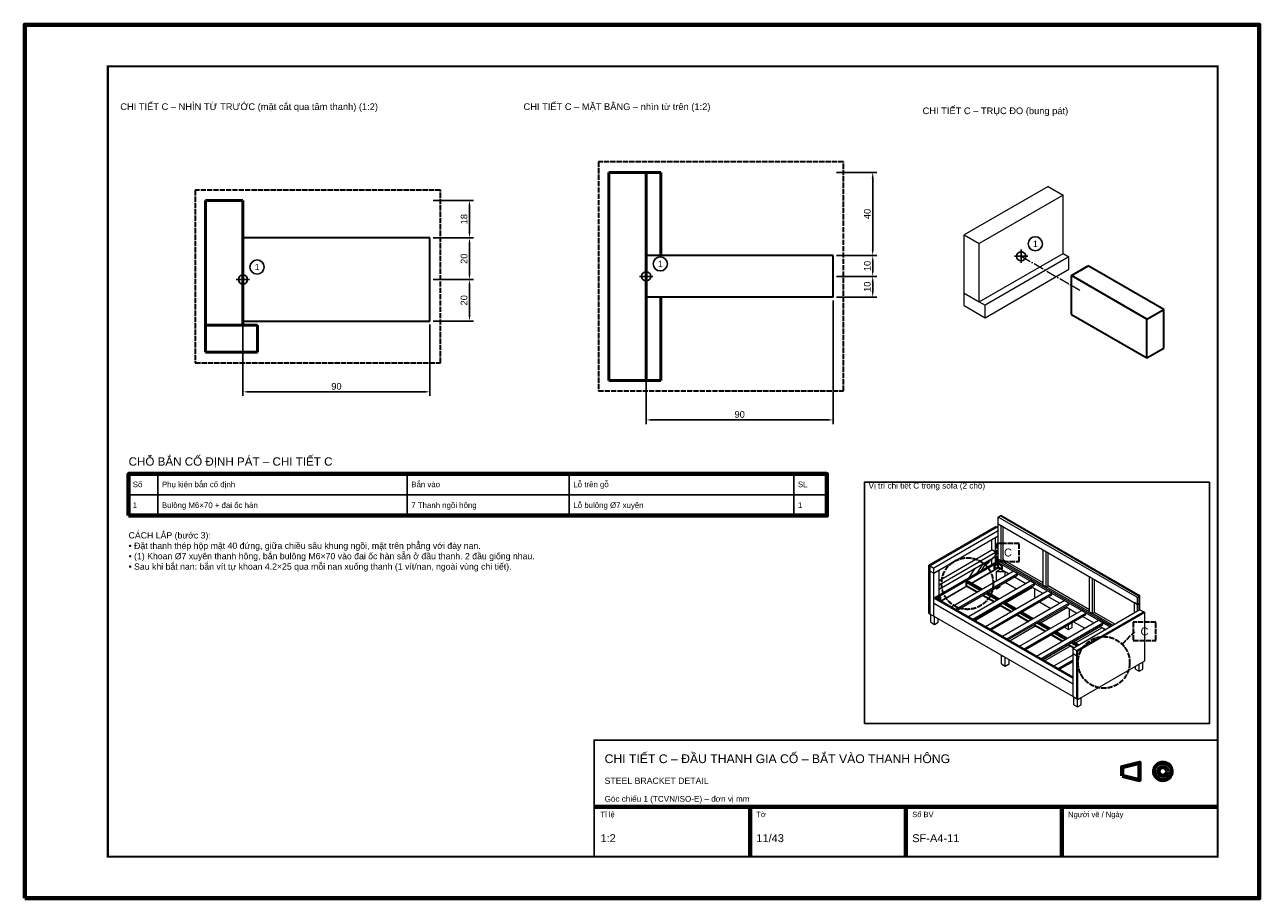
# Model space of a CAD drawing. Header units: millimetres. Extents: x 0 to 2970, y 0 to 2100.
import ezdxf
from ezdxf.enums import TextEntityAlignment as Align

# ---------------------------------------------------------------- set-up
doc = ezdxf.new("R2010")
doc.units = ezdxf.units.MM
doc.header["$LTSCALE"] = 10
doc.linetypes.add('DASHDOT', pattern=[3.556, 2.54, -0.508, 0, -0.508])
doc.linetypes.add('DASHED', pattern=[1.524, 1.27, -0.254])
for name, color, linetype, lineweight in [('0-KHUNG-BANVE', 7, 'CONTINUOUS', 70), ('1-NET-THAY', 7, 'CONTINUOUS', 50), ('10-PHU-KIEN', 1, 'CONTINUOUS', 25), ('11-SAT', 1, 'Continuous', 35), ('13-KHOANH-VUNG', 1, 'DASHED', 35), ('3-KICH-THUOC', 1, 'CONTINUOUS', 18), ('4-DUONG-BUNG', 4, 'DASHDOT', 18), ('6-CHU', 7, 'CONTINUOUS', 25), ('7-BANG-KE', 7, 'CONTINUOUS', 25), ('8-CUM-DA-LAP', 8, 'CONTINUOUS', 18)]:
    doc.layers.add(name, color=color, linetype=linetype, lineweight=lineweight)
doc.styles.add('VN', font='arial.ttf')
doc.dimstyles.new('A4', dxfattribs={"dimscale": 10, "dimtxt": 1.6, "dimasz": 1.4, "dimexe": 1, "dimexo": 0.8, "dimgap": 0.5, "dimtad": 1, "dimdec": 1, "dimtxsty": 'VN', "dimcen": 2.5, "dimclrd": 1, "dimclre": 1, "dimclrt": 7, "dimazin": 3, "dimtfac": 1, "dimtmove": 0, "dimatfit": 3})

msp = doc.modelspace()

# ---------------------------------------------------------------- linework, layer by layer
at = {"layer": '0-KHUNG-BANVE'}
for p, q in [((1370, 220), (2870, 220)), ((1745, 100), (1745, 220)), ((2120, 100), (2120, 220)), ((2495, 100), (2495, 220))]:
    msp.add_line(p, q, dxfattribs=at)
for points in [[(0, 0), (2970, 0), (2970, 2100), (0, 2100)], [(250, 920), (1930, 920), (1930, 1020), (250, 1020)], [(2640, 294.5), (2682, 284), (2682, 326), (2640, 315.5)]]:
    msp.add_lwpolyline(points, close=True, dxfattribs=at)
for points, const_width in [([(200, 100), (2870, 100), (2870, 2000), (200, 2000)], 5), ([(1370, 100), (2870, 100), (2870, 380), (1370, 380)], 4)]:
    msp.add_lwpolyline(points, close=True, dxfattribs=dict(at, const_width=const_width))
for radius in [21, 10.5]:
    msp.add_circle((2738, 305), radius, dxfattribs=at)
at = {"layer": '1-NET-THAY'}
for p, q in [((1405, 1745), (1405, 1245)), ((1405, 1745), (1495, 1745)), ((1495, 1745), (1495, 1245)), ((1495, 1745), (1530, 1745)), ((1530, 1745), (1530, 1545)), ((435, 1677.5), (525, 1677.5)), ((435, 1377.5), (435, 1677.5)), ((525, 1377.5), (525, 1677.5)), ((1530, 1445), (1530, 1245)), ((435, 1377.5), (560, 1377.5)), ((435, 1312.5), (435, 1377.5)), ((560, 1312.5), (560, 1377.5)), ((435, 1312.5), (560, 1312.5)), ((1405, 1245), (1495, 1245)), ((1495, 1245), (1530, 1245))]:
    msp.add_line(p, q, dxfattribs=at)
at = {"layer": '10-PHU-KIEN'}
for p, q in [((2397.14, 1527.43), (2397.14, 1559.43)), ((2381.14, 1543.43), (2413.14, 1543.43)), ((509, 1487.5), (541, 1487.5)), ((525, 1471.5), (525, 1503.5)), ((1479, 1495), (1511, 1495)), ((1495, 1479), (1495, 1511))]:
    msp.add_line(p, q, dxfattribs=at)
for centre, radius in [((2431.14, 1573.43), 17), ((2397.14, 1543.43), 11), ((559, 1517.5), 17), ((1529, 1525), 17), ((525, 1487.5), 11), ((1495, 1495), 11)]:
    msp.add_circle(centre, radius, dxfattribs=at)
at = {"layer": '11-SAT'}
for p, q in [((975, 1587.5), (525, 1587.5)), ((975, 1387.5), (975, 1587.5)), ((1945, 1545), (1495, 1545)), ((1945, 1445), (1945, 1545)), ((2518.15, 1496.85), (2558.49, 1520.14)), ((2740, 1415.34), (2558.49, 1520.14)), ((2518.15, 1403.7), (2518.15, 1496.85)), ((2699.66, 1392.05), (2518.15, 1496.85)), ((1945, 1445), (1495, 1445)), ((2518.15, 1403.7), (2699.66, 1298.9)), ((2699.66, 1392.05), (2740, 1415.34)), ((2740, 1322.19), (2740, 1415.34)), ((525, 1387.5), (975, 1387.5)), ((2699.66, 1298.9), (2699.66, 1392.05)), ((2699.66, 1298.9), (2740, 1322.19)), ((2333.12, 800.09), (2341.54, 804.95)), ((2333.66, 799.78), (2342.08, 804.64)), ((2341.54, 804.95), (2342.08, 805.26)), ((2342.08, 804.64), (2341.54, 804.95)), ((2341.54, 804.95), (2350.49, 799.78)), ((2351.03, 800.09), (2342.08, 805.26)), ((2342.08, 796.37), (2342.08, 804.64)), ((2333.12, 791.82), (2333.12, 800.09)), ((2333.12, 800.09), (2333.66, 799.78)), ((2333.12, 791.82), (2333.66, 791.51)), ((2333.66, 791.51), (2333.66, 799.78)), ((2333.66, 791.51), (2342.08, 796.37)), ((2342.08, 796.37), (2350.49, 791.51)), ((2350.49, 799.78), (2351.03, 800.09)), ((2350.49, 791.51), (2350.49, 799.78)), ((2350.49, 791.51), (2351.03, 791.82)), ((2351.03, 791.82), (2351.03, 800.09)), ((2265.98, 759.67), (2269.56, 761.74)), ((2265.98, 751.4), (2265.98, 759.67)), ((2298.43, 740.94), (2265.98, 759.67)), ((2265.98, 751.4), (2291.27, 736.8)), ((2302.02, 743), (2269.56, 761.74)), ((2195.26, 720.49), (2202.42, 724.63)), ((2195.8, 720.18), (2202.96, 724.32)), ((2202.96, 724.32), (2202.42, 724.63)), ((2202.96, 716.05), (2202.96, 724.32)), ((2305.24, 728.74), (2332.32, 713.1)), ((2339.48, 717.24), (2312.4, 732.87)), ((2343.06, 719.31), (2315.98, 734.94)), ((2346.28, 705.04), (2373.36, 689.41)), ((2380.53, 693.54), (2353.45, 709.18)), ((2384.11, 695.61), (2357.03, 711.24)), ((2421.57, 669.84), (2394.49, 685.48)), ((2425.15, 671.91), (2398.07, 687.54)), ((2387.33, 681.34), (2414.41, 665.71)), ((2428.38, 657.64), (2455.46, 642.01)), ((2462.62, 646.14), (2435.54, 661.78)), ((2466.2, 648.21), (2439.12, 663.85)), ((2469.42, 633.95), (2496.5, 618.31)), ((2503.66, 622.45), (2476.58, 638.08)), ((2507.24, 624.51), (2480.16, 640.15)), ((2510.47, 610.25), (2524.52, 602.13)), ((2531.68, 606.27), (2517.63, 614.38)), ((2535.26, 608.34), (2521.21, 616.45))]:
    msp.add_line(p, q, dxfattribs=at)
at = {"layer": '13-KHOANH-VUNG'}
for p, q in [((2312.41, 801.21), (2342.41, 831.21)), ((2640.78, 611.63), (2670.78, 641.63))]:
    msp.add_line(p, q, dxfattribs=at)
for points in [[(1380, 1220), (1970, 1220), (1970, 1770), (1380, 1770)], [(410, 1287.5), (1000, 1287.5), (1000, 1702.5), (410, 1702.5)], [(2338.41, 809.21), (2392.41, 809.21), (2392.41, 853.21), (2338.41, 853.21)], [(2666.78, 619.63), (2720.78, 619.63), (2720.78, 663.63), (2666.78, 663.63)]]:
    msp.add_lwpolyline(points, close=True, dxfattribs=at)
for centre in [(2267.77, 756.57), (2596.14, 566.99)]:
    msp.add_circle(centre, 62, dxfattribs=at)
at = {"layer": '4-DUONG-BUNG'}
msp.add_line((2397.14, 1543.43), (2538.32, 1461.92), dxfattribs=at)
at = {"layer": '7-BANG-KE'}
for points in [[(250, 970), (320, 970), (320, 1020), (250, 1020)], [(320, 970), (920, 970), (920, 1020), (320, 1020)], [(920, 970), (1310, 970), (1310, 1020), (920, 1020)], [(1310, 970), (1850, 970), (1850, 1020), (1310, 1020)], [(1850, 970), (1930, 970), (1930, 1020), (1850, 1020)], [(2020, 420), (2850, 420), (2850, 1000), (2020, 1000)], [(250, 920), (320, 920), (320, 970), (250, 970)], [(320, 920), (920, 920), (920, 970), (320, 970)], [(920, 920), (1310, 920), (1310, 970), (920, 970)], [(1310, 920), (1850, 920), (1850, 970), (1310, 970)], [(1850, 920), (1930, 920), (1930, 970), (1850, 970)]]:
    msp.add_lwpolyline(points, close=True, dxfattribs=at)
at = {"layer": '8-CUM-DA-LAP'}
for p, q in [((2461.68, 1711.1), (2260, 1594.66)), ((2461.68, 1711.1), (2497.98, 1690.14)), ((2497.98, 1690.14), (2296.3, 1573.7)), ((2497.98, 1550.41), (2497.98, 1690.14)), ((2260, 1594.66), (2296.3, 1573.7)), ((2260, 1454.93), (2260, 1594.66)), ((2296.3, 1433.97), (2296.3, 1573.7)), ((2296.3, 1433.97), (2497.98, 1550.41)), ((2497.98, 1550.41), (2512.1, 1542.26)), ((2512.1, 1542.26), (2310.42, 1425.82)), ((2512.1, 1511.99), (2512.1, 1542.26)), ((2310.42, 1395.55), (2512.1, 1511.99)), ((2260, 1454.93), (2296.3, 1433.97)), ((2260, 1424.66), (2260, 1454.93)), ((2296.3, 1433.97), (2310.42, 1425.82)), ((2310.42, 1395.55), (2310.42, 1425.82)), ((2260, 1424.66), (2310.42, 1395.55)), ((2336.53, 893.64), (2175.39, 800.61)), ((2339.21, 892.09), (2178.07, 799.06)), ((2336.53, 893.64), (2339.21, 892.09)), ((2339.21, 892.09), (2342.08, 890.44)), ((2342.08, 916.49), (2346.55, 919.07)), ((2342.08, 899.95), (2342.08, 916.49)), ((2676.89, 723.18), (2342.08, 916.49)), ((2342.08, 899.95), (2676.89, 706.64)), ((2342.08, 815.18), (2342.08, 899.95)), ((2346.55, 919.07), (2348.16, 920)), ((2681.36, 725.77), (2346.55, 919.07)), ((2682.98, 726.7), (2348.16, 920)), ((2349.24, 811.05), (2349.24, 895.81)), ((2353.71, 813.63), (2353.71, 893.23)), ((2342.08, 883.41), (2187.02, 793.89)), ((2187.02, 781.48), (2342.08, 871)), ((2326.68, 837.3), (2326.68, 862.11)), ((2337.5, 868.36), (2335.63, 867.28)), ((2335.63, 832.13), (2335.63, 867.28)), ((2199.56, 763.91), (2326.68, 837.3)), ((2199.56, 753.57), (2335.63, 832.13)), ((2335.63, 832.13), (2326.68, 837.3)), ((2335.63, 821.8), (2335.63, 832.13)), ((2450.1, 752.81), (2450.1, 837.58)), ((2457.26, 833.44), (2456.23, 834.04)), ((2457.26, 748.68), (2457.26, 833.44)), ((2338.85, 809.19), (2190.25, 723.39)), ((2342.08, 807.33), (2193.47, 721.53)), ((2199.56, 743.24), (2335.63, 821.8)), ((2291.06, 781.59), (2305.48, 804.39)), ((2301.97, 787.89), (2316.39, 810.69)), ((2326.68, 802.16), (2326.68, 816.63)), ((2335.63, 807.33), (2335.63, 821.8)), ((2338.85, 809.19), (2342.08, 811.05)), ((2338.85, 809.19), (2342.08, 807.33)), ((2541.93, 691.94), (2338.85, 809.19)), ((2342.08, 815.18), (2349.24, 811.05)), ((2342.08, 811.05), (2342.08, 815.18)), ((2614.22, 653.92), (2342.08, 811.05)), ((2342.08, 805.26), (2342.08, 807.33)), ((2349.24, 811.05), (2353.71, 813.63)), ((2450.1, 752.81), (2349.24, 811.05)), ((2450.1, 757.98), (2353.71, 813.63)), ((2461.74, 751.26), (2461.74, 830.86)), ((2175.39, 800.61), (2178.07, 799.06)), ((2175.39, 684.83), (2175.39, 800.61)), ((2178.07, 799.06), (2187.02, 793.89)), ((2178.07, 786.65), (2178.07, 799.06)), ((2178.07, 786.65), (2187.02, 781.48)), ((2178.07, 683.28), (2178.07, 786.65)), ((2187.02, 781.48), (2187.02, 793.89)), ((2199.56, 788.72), (2187.02, 781.48)), ((2187.02, 721.53), (2187.02, 781.48)), ((2199.56, 728.76), (2199.56, 788.72)), ((2229.14, 700.93), (2377.75, 786.73)), ((2239.89, 694.73), (2388.49, 780.53)), ((2243.11, 692.87), (2388.49, 776.81)), ((2271.81, 770.48), (2286.23, 793.27)), ((2277.08, 757.4), (2342.08, 794.92)), ((2343.33, 794.2), (2278.34, 756.67)), ((2337.42, 785.62), (2347.81, 791.61)), ((2337.42, 785.62), (2358.19, 785.62)), ((2337.42, 764.94), (2337.42, 785.62)), ((2342.08, 794.92), (2342.08, 796.37)), ((2342.08, 794.92), (2367.01, 780.53)), ((2358.91, 775.85), (2358.91, 785.2)), ((2388.49, 780.53), (2377.75, 786.73)), ((2380.97, 772.46), (2408.05, 756.83)), ((2388.49, 776.81), (2388.49, 780.53)), ((2561.7, 688.38), (2561.7, 773.14)), ((2568.86, 769.01), (2561.7, 773.14)), ((2204.21, 715.33), (2266.34, 751.2)), ((2267.59, 750.47), (2205.47, 714.6)), ((2270.19, 677.23), (2418.8, 763.03)), ((2280.93, 671.03), (2429.54, 756.83)), ((2284.16, 669.17), (2429.54, 753.11)), ((2334.78, 745.79), (2337.42, 744.27)), ((2337.42, 764.94), (2340.02, 764.94)), ((2337.42, 744.27), (2346.37, 749.44)), ((2337.42, 744.27), (2337.42, 747.32)), ((2346.37, 749.44), (2346.37, 752.49)), ((2358.95, 759.75), (2386.03, 744.11)), ((2424.79, 747.16), (2359.8, 709.64)), ((2429.54, 756.83), (2418.8, 763.03)), ((2422.02, 748.77), (2449.1, 733.13)), ((2429.54, 753.11), (2429.54, 756.83)), ((2429.63, 721.89), (2429.63, 744.37)), ((2450.1, 752.81), (2457.26, 748.68)), ((2457.26, 748.68), (2461.74, 751.26)), ((2561.7, 688.38), (2457.26, 748.68)), ((2561.7, 693.55), (2461.74, 751.26)), ((2568.86, 684.25), (2568.86, 769.01)), ((2573.34, 686.83), (2573.34, 766.43)), ((2187.02, 721.53), (2190.25, 723.39)), ((2187.02, 709.12), (2187.02, 721.53)), ((2521.84, 528.22), (2187.02, 721.53)), ((2521.84, 531.95), (2190.25, 723.39)), ((2190.25, 723.39), (2193.47, 721.53)), ((2311.24, 653.54), (2459.84, 739.33)), ((2321.98, 647.33), (2470.58, 733.13)), ((2325.2, 645.47), (2470.58, 729.41)), ((2352.28, 629.84), (2500.89, 715.64)), ((2470.58, 733.13), (2459.84, 739.33)), ((2463.07, 725.07), (2490.15, 709.43)), ((2470.58, 729.41), (2470.58, 733.13)), ((2511.63, 709.43), (2500.89, 715.64)), ((2676.89, 723.18), (2681.36, 725.77)), ((2676.89, 706.64), (2676.89, 723.18)), ((2681.36, 725.77), (2682.98, 726.7)), ((2681.36, 709.23), (2681.36, 725.77)), ((2682.98, 693.62), (2682.98, 726.7)), ((2175.39, 684.83), (2178.07, 683.28)), ((2178.07, 683.28), (2187.02, 678.11)), ((2187.02, 709.12), (2521.84, 515.82)), ((2187.02, 678.11), (2187.02, 709.12)), ((2349.06, 703.44), (2286.93, 667.57)), ((2363.02, 623.64), (2511.63, 709.43)), ((2366.25, 621.78), (2511.63, 705.71)), ((2393.33, 606.14), (2541.93, 691.94)), ((2404.07, 599.94), (2552.68, 685.74)), ((2441.04, 712.35), (2468.12, 696.72)), ((2508.5, 698.84), (2443.5, 661.31)), ((2504.11, 701.37), (2531.19, 685.74)), ((2511.63, 705.71), (2511.63, 709.43)), ((2513.33, 675.42), (2513.33, 696.05)), ((2682.98, 693.62), (2521.84, 600.58)), ((2691.93, 688.45), (2530.79, 595.42)), ((2694.61, 686.9), (2533.47, 593.87)), ((2552.68, 685.74), (2541.93, 691.94)), ((2593.46, 662.19), (2546.27, 689.43)), ((2552.68, 682.01), (2552.68, 685.74)), ((2561.7, 688.38), (2568.86, 684.25)), ((2568.86, 684.25), (2573.34, 686.83)), ((2617.8, 655.99), (2568.86, 684.25)), ((2622.28, 658.58), (2573.34, 686.83)), ((2669.73, 685.97), (2669.73, 710.78)), ((2676.89, 706.64), (2669.73, 710.78)), ((2676.89, 706.64), (2681.36, 709.23)), ((2676.89, 690.1), (2676.89, 706.64)), ((2681.36, 692.69), (2681.36, 709.23)), ((2682.98, 693.62), (2691.93, 688.45)), ((2691.93, 688.45), (2694.61, 686.9)), ((2694.61, 571.12), (2694.61, 686.9)), ((2179.86, 663.64), (2179.86, 682.25)), ((2179.86, 663.64), (2188.82, 658.47)), ((2187.02, 678.11), (2521.84, 484.81)), ((2188.82, 658.47), (2188.82, 677.08)), ((2188.82, 658.47), (2197.77, 663.64)), ((2197.77, 663.64), (2197.77, 671.91)), ((2432.76, 655.11), (2370.63, 619.24)), ((2407.29, 598.08), (2552.68, 682.01)), ((2434.37, 582.44), (2582.98, 668.24)), ((2445.12, 576.24), (2593.72, 662.04)), ((2448.34, 574.38), (2593.72, 658.32)), ((2511.09, 646.07), (2511.09, 658.01)), ((2520.05, 651.24), (2520.05, 663.18)), ((2523.13, 664.96), (2550.21, 649.32)), ((2545.16, 677.67), (2572.24, 662.04)), ((2593.72, 662.04), (2582.98, 668.24)), ((2586.2, 653.98), (2600.26, 645.86)), ((2593.72, 658.32), (2593.72, 662.04)), ((2611, 652.06), (2593.72, 662.04)), ((2502.14, 651.24), (2502.14, 652.84)), ((2502.14, 651.24), (2511.09, 646.07)), ((2511.09, 646.07), (2520.05, 651.24)), ((2587.72, 653.1), (2522.73, 615.57)), ((2592.2, 650.51), (2527.21, 612.99)), ((2564.18, 641.26), (2565.7, 640.38)), ((2597.03, 644), (2597.03, 647.72)), ((2511.99, 609.37), (2449.86, 573.5)), ((2516.46, 606.79), (2454.34, 570.92)), ((2521.84, 600.58), (2530.79, 595.42)), ((2521.84, 588.18), (2521.84, 600.58)), ((2530.79, 595.42), (2533.47, 593.87)), ((2530.79, 479.64), (2530.79, 595.42)), ((2349.95, 563.37), (2349.95, 584.04)), ((2354.17, 581.61), (2349.95, 584.04)), ((2358.91, 558.2), (2358.91, 578.88)), ((2367.86, 563.37), (2367.86, 573.71)), ((2475.42, 558.74), (2521.84, 585.54)), ((2486.16, 552.54), (2521.84, 573.14)), ((2489.38, 550.68), (2521.84, 569.42)), ((2521.84, 588.18), (2530.79, 583.01)), ((2521.84, 484.81), (2521.84, 588.18)), ((2533.47, 478.09), (2533.47, 593.87)), ((2533.47, 478.09), (2694.61, 571.12)), ((2690.14, 550.97), (2690.14, 568.54)), ((2349.95, 563.37), (2358.91, 558.2)), ((2358.91, 558.2), (2367.86, 563.37)), ((2672.23, 550.97), (2672.23, 558.2)), ((2672.23, 550.97), (2681.18, 545.8)), ((2681.18, 545.8), (2681.18, 563.37)), ((2681.18, 545.8), (2690.14, 550.97)), ((2521.84, 484.81), (2530.79, 479.64)), ((2523.63, 465.17), (2523.63, 483.78)), ((2530.79, 479.64), (2533.47, 478.09)), ((2532.58, 460), (2532.58, 478.61)), ((2541.53, 465.17), (2541.53, 482.74)), ((2523.63, 465.17), (2532.58, 460)), ((2532.58, 460), (2541.53, 465.17))]:
    msp.add_line(p, q, dxfattribs=at)

# ---------------------------------------------------------------- texts
at = {"layer": '10-PHU-KIEN', "color": 1, "style": 'VN'}
for p in [(2431.14, 1573.43), (559, 1517.5), (1529, 1525)]:
    msp.add_text('1', height=15, dxfattribs=at).set_placement(p, align=Align.MIDDLE_CENTER)
at = {"layer": '13-KHOANH-VUNG', "color": 1, "style": 'VN'}
for p in [(2365.41, 831.21), (2693.78, 641.63)]:
    msp.add_text('C', height=19, dxfattribs=at).set_placement(p, align=Align.MIDDLE_CENTER)
at = {"layer": '6-CHU', "style": 'VN'}
for s, height, p in [('CHI TIẾT C – NHÌN TỪ TRƯỚC (mặt cắt qua tâm thanh) (1:2)', 16, (230, 1895)), ('CHI TIẾT C – MẶT BẰNG – nhìn từ trên (1:2)', 16, (1200, 1895)), ('CHI TIẾT C – TRỤC ĐO (bung pát)', 16, (2160, 1885)), ('Vị trí chi tiết C trong sofa (2 chỗ)', 14, (2030, 985)), ('CHI TIẾT C – ĐẦU THANH GIA CỐ – BẮT VÀO THANH HÔNG', 21, (1395, 325)), ('STEEL BRACKET DETAIL', 15, (1395, 275)), ('Góc chiếu 1 (TCVN/ISO-E) – đơn vị mm', 14, (1395, 232)), ('Tỉ lệ', 13, (1385, 195)), ('Tờ', 13, (1760, 195)), ('Số BV', 13, (2135, 195)), ('Người vẽ / Ngày', 13, (2510, 195)), ('1:2', 19, (1385, 135)), ('11/43', 19, (1760, 135)), ('SF-A4-11', 19, (2135, 135))]:
    msp.add_text(s, height=height, dxfattribs=at).set_placement(p)
at = {"layer": '6-CHU', "insert": (250, 880), "char_height": 15, "width": 1080, "attachment_point": 1, "style": 'VN'}
msp.add_mtext('CÁCH LẮP (bước 3):\\P• Đặt thanh thép hộp mặt 40 đứng, giữa chiều sâu khung ngồi, mặt trên phẳng với đáy nan.\\P• (1) Khoan %%c7 xuyên thanh hông, bắn bulông M6×70 vào đai ốc hàn sẵn ở đầu thanh. 2 đầu giống nhau.\\P• Sau khi bắt nan: bắn vít tự khoan 4.2×25 qua mỗi nan xuống thanh (1 vít/nan, ngoài vùng chi tiết).', dxfattribs=at)
at = {"layer": '7-BANG-KE', "style": 'VN'}
msp.add_text('CHỖ BẮN CỐ ĐỊNH PÁT – CHI TIẾT C', height=20, dxfattribs=at).set_placement((250, 1040))
for s, p in [('Số', (260, 995)), ('Phụ kiện bắn cố định', (330, 995)), ('Bắn vào', (930, 995)), ('Lỗ trên gỗ', (1320, 995)), ('SL', (1860, 995)), ('1', (260, 945)), ('Bulông M6×70 + đai ốc hàn', (330, 945)), ('7 Thanh ngồi hông', (930, 945)), ('Lỗ bulông %%c7 xuyên', (1320, 945)), ('1', (1860, 945))]:
    msp.add_text(s, height=13.5, dxfattribs=at).set_placement(p, align=Align.MIDDLE_LEFT)

# ---------------------------------------------------------------- dimensions: what is measured, and where the dimension line sits
at = {"layer": '3-KICH-THUOC'}
for base, p1, p2 in [((2040, 1545), (1945, 1545), (1945, 1745)), ((1070, 1587.5), (975, 1587.5), (975, 1677.5)), ((1070, 1487.5), (975, 1487.5), (975, 1587.5)), ((2040, 1495), (1945, 1495), (1945, 1545)), ((1070, 1387.5), (975, 1387.5), (975, 1487.5)), ((2040, 1445), (1945, 1445), (1945, 1495))]:
    msp.add_linear_dim(base=base, p1=p1, p2=p2, angle=90, dimstyle='A4', override={"dimlfac": 0.2}, dxfattribs=at).render()
for base, p1, p2 in [((1495, 1150), (1495, 1445), (1945, 1445)), ((525, 1217.5), (525, 1387.5), (975, 1387.5))]:
    msp.add_linear_dim(base=base, p1=p1, p2=p2, dimstyle='A4', override={"dimlfac": 0.2}, dxfattribs=at).render()

doc.saveas('drawing.dxf')
